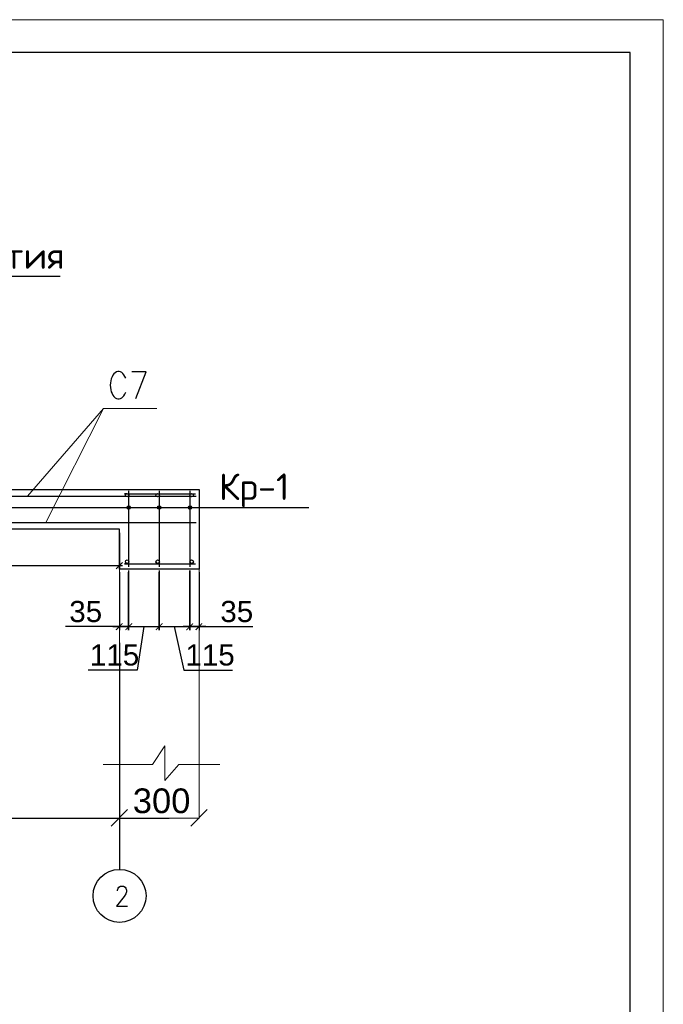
# Model space of a CAD drawing. Header units: millimetres. Extents: x -2765404 to 11272, y -239948 to 1313256.
# Tile 37 of 85: x -89240 to -79543, y -162271 to -147424. Entities that reach past the tile are written whole.
import ezdxf

# ---------------------------------------------------------------- set-up
doc = ezdxf.new("R2010")
doc.units = ezdxf.units.MM
doc.layers.add('PDF _.', color=7, linetype='Continuous', true_color=0x259400)
for name, color, linetype in [('PDF _0', 7, 'Continuous'), ('PDF _SHTAMP', 7, 'Continuous'), ('PDF _размер', 7, 'Continuous'), ('PDF _Текст', 7, 'Continuous'), ('PDF _ЭМ', 7, 'Continuous')]:
    doc.layers.add(name, color=color, linetype=linetype)
doc.styles.add('PDF Arial', font='arial.ttf')
doc.styles.add('PDF ISOCPEUR', font='isocpeur.ttf')

msp = doc.modelspace()

# ---------------------------------------------------------------- linework, layer by layer
at = {"layer": 'PDF _.', "color": 7, "lineweight": 0}
for points in [[(-87599.2, -154805.6), (-87608.8, -154805.6), (-87599.2, -154805.6)], [(-87599.2, -154753), (-87604, -154753), (-87599.2, -154753)], [(-87599.2, -154805.6), (-87604, -154805.6), (-87599.2, -154805.6)], [(-87140.2, -154800.8), (-87154.6, -154800.8), (-87140.2, -154800.8)], [(-87140.2, -154757.8), (-87149.8, -154757.8), (-87140.2, -154757.8)], [(-86676.5, -154800.8), (-86695.6, -154800.8), (-86676.5, -154800.8)], [(-86676.5, -154757.8), (-86690.8, -154757.8), (-86676.5, -154757.8)], [(-86676.5, -154805.6), (-86686, -154805.6), (-86676.5, -154805.6)], [(-86676.5, -154753), (-86681.3, -154753), (-86676.5, -154753)], [(-86676.5, -154805.6), (-86681.3, -154805.6), (-86676.5, -154805.6)]]:
    msp.add_lwpolyline(points, dxfattribs=at)
for points in [[(-86671.7, -154753), (-86676.5, -154753), (-86671.7, -154753)], [(-86671.7, -154805.6), (-86676.5, -154805.6), (-86671.7, -154805.6)]]:
    msp.add_lwpolyline(points, close=True, dxfattribs=at)
at = {"layer": 'PDF _.', "color": 7, "transparency": 33554559}
for points in [[(-87618.3, -154762.6), (-87599.2, -154767.4), (-87623.1, -154767.4)], [(-87599.2, -154767.4), (-87623.1, -154767.4), (-87599.2, -154772.1)], [(-87623.1, -154767.4), (-87599.2, -154772.1), (-87623.1, -154772.1)], [(-87599.2, -154772.1), (-87623.1, -154772.1), (-87599.2, -154776.9)], [(-87623.1, -154772.1), (-87599.2, -154776.9), (-87623.1, -154776.9)], [(-87599.2, -154776.9), (-87623.1, -154776.9), (-87599.2, -154781.7)], [(-87623.1, -154776.9), (-87599.2, -154781.7), (-87623.1, -154781.7)], [(-87623.1, -154781.7), (-87599.2, -154781.7), (-87599.2, -154781.7)], [(-87599.2, -154781.7), (-87599.2, -154781.7), (-87623.1, -154781.7)], [(-87599.2, -154781.7), (-87623.1, -154781.7), (-87599.2, -154786.5)], [(-87623.1, -154781.7), (-87599.2, -154786.5), (-87623.1, -154786.5)], [(-87599.2, -154786.5), (-87623.1, -154786.5), (-87599.2, -154791.3)], [(-87623.1, -154786.5), (-87599.2, -154791.3), (-87623.1, -154791.3)], [(-87599.2, -154791.3), (-87623.1, -154791.3), (-87599.2, -154796)], [(-87623.1, -154791.3), (-87599.2, -154796), (-87618.3, -154796)], [(-87613.5, -154757.8), (-87599.2, -154762.6), (-87618.3, -154762.6)], [(-87599.2, -154762.6), (-87618.3, -154762.6), (-87599.2, -154767.4)], [(-87599.2, -154796), (-87618.3, -154796), (-87599.2, -154800.8)], [(-87618.3, -154796), (-87599.2, -154800.8), (-87613.5, -154800.8)], [(-87608.8, -154753), (-87599.2, -154757.8), (-87613.5, -154757.8)], [(-87613.5, -154757.8), (-87599.2, -154757.8), (-87599.2, -154757.8)], [(-87599.2, -154757.8), (-87599.2, -154757.8), (-87613.5, -154757.8)], [(-87599.2, -154757.8), (-87613.5, -154757.8), (-87599.2, -154762.6)], [(-87613.5, -154800.8), (-87599.2, -154800.8), (-87599.2, -154800.8)], [(-87599.2, -154800.8), (-87599.2, -154800.8), (-87613.5, -154800.8)], [(-87599.2, -154800.8), (-87613.5, -154800.8), (-87599.2, -154805.6)], [(-87613.5, -154800.8), (-87599.2, -154805.6), (-87608.8, -154805.6)], [(-87604, -154753), (-87599.2, -154753), (-87608.8, -154753)], [(-87599.2, -154753), (-87608.8, -154753), (-87599.2, -154757.8)], [(-87608.8, -154805.6), (-87599.2, -154805.6), (-87604, -154805.6)], [(-87599.2, -154753), (-87604, -154753), (-87604, -154753)], [(-87599.2, -154753), (-87594.4, -154753), (-87594.4, -154753)], [(-87589.6, -154753), (-87589.6, -154753), (-87599.2, -154753)], [(-87589.6, -154753), (-87599.2, -154753), (-87594.4, -154753)], [(-87589.6, -154753), (-87599.2, -154753), (-87584.8, -154757.8)], [(-87599.2, -154753), (-87584.8, -154757.8), (-87599.2, -154757.8)], [(-87580.1, -154757.8), (-87580.1, -154757.8), (-87599.2, -154757.8)], [(-87580.1, -154757.8), (-87599.2, -154757.8), (-87584.8, -154757.8)], [(-87580.1, -154757.8), (-87599.2, -154757.8), (-87580.1, -154762.6)], [(-87599.2, -154757.8), (-87580.1, -154762.6), (-87599.2, -154762.6)], [(-87580.1, -154762.6), (-87599.2, -154762.6), (-87575.3, -154767.4)], [(-87599.2, -154762.6), (-87575.3, -154767.4), (-87599.2, -154767.4)], [(-87575.3, -154767.4), (-87599.2, -154767.4), (-87575.3, -154772.1)], [(-87599.2, -154767.4), (-87575.3, -154772.1), (-87599.2, -154772.1)], [(-87575.3, -154772.1), (-87599.2, -154772.1), (-87575.3, -154776.9)], [(-87599.2, -154772.1), (-87575.3, -154776.9), (-87599.2, -154776.9)], [(-87575.3, -154776.9), (-87599.2, -154776.9), (-87570.5, -154781.7)], [(-87599.2, -154776.9), (-87570.5, -154781.7), (-87599.2, -154781.7)], [(-87575.3, -154781.7), (-87575.3, -154781.7), (-87599.2, -154781.7)], [(-87575.3, -154781.7), (-87599.2, -154781.7), (-87570.5, -154781.7)], [(-87575.3, -154781.7), (-87599.2, -154781.7), (-87575.3, -154786.5)], [(-87599.2, -154781.7), (-87575.3, -154786.5), (-87599.2, -154786.5)], [(-87575.3, -154786.5), (-87599.2, -154786.5), (-87575.3, -154791.3)], [(-87599.2, -154786.5), (-87575.3, -154791.3), (-87599.2, -154791.3)], [(-87575.3, -154791.3), (-87599.2, -154791.3), (-87580.1, -154796)], [(-87599.2, -154791.3), (-87580.1, -154796), (-87599.2, -154796)], [(-87580.1, -154796), (-87599.2, -154796), (-87580.1, -154800.8)], [(-87599.2, -154796), (-87580.1, -154800.8), (-87599.2, -154800.8)], [(-87584.8, -154800.8), (-87584.8, -154800.8), (-87599.2, -154800.8)], [(-87584.8, -154800.8), (-87599.2, -154800.8), (-87580.1, -154800.8)], [(-87584.8, -154800.8), (-87599.2, -154800.8), (-87589.6, -154805.6)], [(-87599.2, -154800.8), (-87589.6, -154805.6), (-87599.2, -154805.6)], [(-87599.2, -154805.6), (-87594.4, -154805.6), (-87594.4, -154805.6)], [(-87594.4, -154805.6), (-87594.4, -154805.6), (-87599.2, -154805.6)], [(-87594.4, -154805.6), (-87599.2, -154805.6), (-87589.6, -154805.6)], [(-87159.4, -154767.4), (-87140.2, -154772.1), (-87164.1, -154772.1)], [(-87140.2, -154772.1), (-87164.1, -154772.1), (-87140.2, -154776.9)], [(-87164.1, -154772.1), (-87140.2, -154776.9), (-87164.1, -154776.9)], [(-87140.2, -154776.9), (-87164.1, -154776.9), (-87140.2, -154781.7)], [(-87164.1, -154776.9), (-87140.2, -154781.7), (-87164.1, -154781.7)], [(-87164.1, -154781.7), (-87140.2, -154781.7), (-87140.2, -154781.7)], [(-87140.2, -154781.7), (-87140.2, -154781.7), (-87164.1, -154781.7)], [(-87140.2, -154781.7), (-87164.1, -154781.7), (-87140.2, -154786.5)], [(-87164.1, -154781.7), (-87140.2, -154786.5), (-87164.1, -154786.5)], [(-87140.2, -154786.5), (-87164.1, -154786.5), (-87140.2, -154791.3)], [(-87164.1, -154786.5), (-87140.2, -154791.3), (-87159.4, -154791.3)], [(-87154.6, -154757.8), (-87140.2, -154762.6), (-87159.4, -154762.6)], [(-87140.2, -154762.6), (-87159.4, -154762.6), (-87140.2, -154767.4)], [(-87159.4, -154762.6), (-87140.2, -154767.4), (-87159.4, -154767.4)], [(-87140.2, -154767.4), (-87159.4, -154767.4), (-87140.2, -154772.1)], [(-87140.2, -154791.3), (-87159.4, -154791.3), (-87140.2, -154796)], [(-87159.4, -154791.3), (-87140.2, -154796), (-87159.4, -154796)], [(-87140.2, -154796), (-87159.4, -154796), (-87140.2, -154800.8)], [(-87159.4, -154796), (-87140.2, -154800.8), (-87154.6, -154800.8)], [(-87149.8, -154757.8), (-87140.2, -154757.8), (-87154.6, -154757.8)], [(-87140.2, -154757.8), (-87154.6, -154757.8), (-87140.2, -154762.6)], [(-87154.6, -154800.8), (-87140.2, -154800.8), (-87149.8, -154800.8)], [(-87145, -154753), (-87140.2, -154757.8), (-87149.8, -154757.8)], [(-87140.2, -154800.8), (-87149.8, -154800.8), (-87140.2, -154805.6)], [(-87149.8, -154800.8), (-87140.2, -154805.6), (-87145, -154805.6)], [(-87140.2, -154753), (-87145, -154753), (-87145, -154753)], [(-87145, -154753), (-87140.2, -154753), (-87140.2, -154753)], [(-87140.2, -154753), (-87140.2, -154753), (-87145, -154753)], [(-87140.2, -154753), (-87145, -154753), (-87140.2, -154757.8)], [(-87145, -154805.6), (-87140.2, -154805.6), (-87140.2, -154805.6)], [(-87145, -154805.6), (-87140.2, -154805.6), (-87140.2, -154805.6)], [(-87140.2, -154805.6), (-87140.2, -154805.6), (-87145, -154805.6)], [(-87140.2, -154753), (-87135.4, -154753), (-87135.4, -154753)], [(-87130.7, -154753), (-87130.7, -154753), (-87140.2, -154753)], [(-87130.7, -154753), (-87140.2, -154753), (-87135.4, -154753)], [(-87130.7, -154753), (-87140.2, -154753), (-87125.9, -154757.8)], [(-87140.2, -154753), (-87125.9, -154757.8), (-87140.2, -154757.8)], [(-87121.1, -154757.8), (-87121.1, -154757.8), (-87140.2, -154757.8)], [(-87121.1, -154757.8), (-87140.2, -154757.8), (-87125.9, -154757.8)], [(-87121.1, -154757.8), (-87140.2, -154757.8), (-87121.1, -154762.6)], [(-87140.2, -154757.8), (-87121.1, -154762.6), (-87140.2, -154762.6)], [(-87121.1, -154762.6), (-87140.2, -154762.6), (-87116.3, -154767.4)], [(-87140.2, -154762.6), (-87116.3, -154767.4), (-87140.2, -154767.4)], [(-87116.3, -154767.4), (-87140.2, -154767.4), (-87116.3, -154772.1)], [(-87140.2, -154767.4), (-87116.3, -154772.1), (-87140.2, -154772.1)], [(-87116.3, -154772.1), (-87140.2, -154772.1), (-87111.5, -154776.9)], [(-87140.2, -154772.1), (-87111.5, -154776.9), (-87140.2, -154776.9)], [(-87111.5, -154776.9), (-87140.2, -154776.9), (-87111.5, -154781.7)], [(-87140.2, -154776.9), (-87111.5, -154781.7), (-87140.2, -154781.7)], [(-87140.2, -154781.7), (-87111.5, -154781.7), (-87111.5, -154781.7)], [(-87111.5, -154781.7), (-87111.5, -154781.7), (-87140.2, -154781.7)], [(-87111.5, -154781.7), (-87140.2, -154781.7), (-87116.3, -154786.5)], [(-87140.2, -154781.7), (-87116.3, -154786.5), (-87140.2, -154786.5)], [(-87116.3, -154786.5), (-87140.2, -154786.5), (-87116.3, -154791.3)], [(-87140.2, -154786.5), (-87116.3, -154791.3), (-87140.2, -154791.3)], [(-87116.3, -154791.3), (-87140.2, -154791.3), (-87121.1, -154796)], [(-87140.2, -154791.3), (-87121.1, -154796), (-87140.2, -154796)], [(-87121.1, -154796), (-87140.2, -154796), (-87121.1, -154800.8)], [(-87140.2, -154796), (-87121.1, -154800.8), (-87140.2, -154800.8)], [(-87125.9, -154800.8), (-87125.9, -154800.8), (-87140.2, -154800.8)], [(-87125.9, -154800.8), (-87140.2, -154800.8), (-87121.1, -154800.8)], [(-87125.9, -154800.8), (-87140.2, -154800.8), (-87130.7, -154805.6)], [(-87140.2, -154800.8), (-87130.7, -154805.6), (-87140.2, -154805.6)], [(-87135.4, -154805.6), (-87135.4, -154805.6), (-87140.2, -154805.6)], [(-87135.4, -154805.6), (-87140.2, -154805.6), (-87130.7, -154805.6)], [(-87140.2, -154805.6), (-87135.4, -154805.6), (-87135.4, -154805.6)], [(-86700.4, -154772.1), (-86676.5, -154776.9), (-86705.2, -154776.9)], [(-86676.5, -154776.9), (-86705.2, -154776.9), (-86676.5, -154781.7)], [(-86705.2, -154776.9), (-86676.5, -154781.7), (-86705.2, -154781.7)], [(-86705.2, -154781.7), (-86676.5, -154781.7), (-86676.5, -154781.7)], [(-86676.5, -154781.7), (-86676.5, -154781.7), (-86705.2, -154781.7)], [(-86676.5, -154781.7), (-86705.2, -154781.7), (-86676.5, -154786.5)], [(-86705.2, -154781.7), (-86676.5, -154786.5), (-86700.4, -154786.5)], [(-86695.6, -154757.8), (-86676.5, -154762.6), (-86700.4, -154762.6)], [(-86676.5, -154762.6), (-86700.4, -154762.6), (-86676.5, -154767.4)], [(-86700.4, -154762.6), (-86676.5, -154767.4), (-86700.4, -154767.4)], [(-86676.5, -154767.4), (-86700.4, -154767.4), (-86676.5, -154772.1)], [(-86700.4, -154767.4), (-86676.5, -154772.1), (-86700.4, -154772.1)], [(-86676.5, -154772.1), (-86700.4, -154772.1), (-86676.5, -154776.9)], [(-86676.5, -154786.5), (-86700.4, -154786.5), (-86676.5, -154791.3)], [(-86700.4, -154786.5), (-86676.5, -154791.3), (-86700.4, -154791.3)], [(-86676.5, -154791.3), (-86700.4, -154791.3), (-86676.5, -154796)], [(-86700.4, -154791.3), (-86676.5, -154796), (-86700.4, -154796)], [(-86676.5, -154796), (-86700.4, -154796), (-86676.5, -154800.8)], [(-86700.4, -154796), (-86676.5, -154800.8), (-86695.6, -154800.8)], [(-86690.8, -154757.8), (-86676.5, -154757.8), (-86695.6, -154757.8)], [(-86676.5, -154757.8), (-86695.6, -154757.8), (-86676.5, -154762.6)], [(-86695.6, -154800.8), (-86676.5, -154800.8), (-86690.8, -154800.8)], [(-86686, -154753), (-86676.5, -154757.8), (-86690.8, -154757.8)], [(-86676.5, -154800.8), (-86690.8, -154800.8), (-86676.5, -154805.6)], [(-86690.8, -154800.8), (-86676.5, -154805.6), (-86686, -154805.6)], [(-86681.3, -154753), (-86676.5, -154753), (-86686, -154753)], [(-86676.5, -154753), (-86686, -154753), (-86676.5, -154757.8)], [(-86686, -154805.6), (-86676.5, -154805.6), (-86681.3, -154805.6)], [(-86676.5, -154753), (-86681.3, -154753), (-86681.3, -154753)], [(-86676.5, -154753), (-86671.7, -154753), (-86671.7, -154753)], [(-86671.7, -154753), (-86671.7, -154753), (-86676.5, -154753)], [(-86671.7, -154753), (-86676.5, -154753), (-86666.9, -154757.8)], [(-86676.5, -154753), (-86666.9, -154757.8), (-86676.5, -154757.8)], [(-86662.1, -154757.8), (-86662.1, -154757.8), (-86676.5, -154757.8)], [(-86662.1, -154757.8), (-86676.5, -154757.8), (-86666.9, -154757.8)], [(-86662.1, -154757.8), (-86676.5, -154757.8), (-86657.4, -154762.6)], [(-86676.5, -154757.8), (-86657.4, -154762.6), (-86676.5, -154762.6)], [(-86657.4, -154762.6), (-86676.5, -154762.6), (-86657.4, -154767.4)], [(-86676.5, -154762.6), (-86657.4, -154767.4), (-86676.5, -154767.4)], [(-86657.4, -154767.4), (-86676.5, -154767.4), (-86652.6, -154772.1)], [(-86676.5, -154767.4), (-86652.6, -154772.1), (-86676.5, -154772.1)], [(-86652.6, -154772.1), (-86676.5, -154772.1), (-86652.6, -154776.9)], [(-86676.5, -154772.1), (-86652.6, -154776.9), (-86676.5, -154776.9)], [(-86652.6, -154776.9), (-86676.5, -154776.9), (-86652.6, -154781.7)], [(-86676.5, -154776.9), (-86652.6, -154781.7), (-86676.5, -154781.7)], [(-86676.5, -154781.7), (-86652.6, -154781.7), (-86652.6, -154781.7)], [(-86652.6, -154781.7), (-86652.6, -154781.7), (-86676.5, -154781.7)], [(-86652.6, -154781.7), (-86676.5, -154781.7), (-86652.6, -154786.5)], [(-86676.5, -154781.7), (-86652.6, -154786.5), (-86676.5, -154786.5)], [(-86652.6, -154786.5), (-86676.5, -154786.5), (-86657.4, -154791.3)], [(-86676.5, -154786.5), (-86657.4, -154791.3), (-86676.5, -154791.3)], [(-86657.4, -154791.3), (-86676.5, -154791.3), (-86657.4, -154796)], [(-86676.5, -154791.3), (-86657.4, -154796), (-86676.5, -154796)], [(-86657.4, -154796), (-86676.5, -154796), (-86662.1, -154800.8)], [(-86676.5, -154796), (-86662.1, -154800.8), (-86676.5, -154800.8)], [(-86666.9, -154800.8), (-86666.9, -154800.8), (-86676.5, -154800.8)], [(-86666.9, -154800.8), (-86676.5, -154800.8), (-86662.1, -154800.8)], [(-86666.9, -154800.8), (-86676.5, -154800.8), (-86671.7, -154805.6)], [(-86676.5, -154800.8), (-86671.7, -154805.6), (-86676.5, -154805.6)], [(-86676.5, -154805.6), (-86671.7, -154805.6), (-86671.7, -154805.6)], [(-86671.7, -154805.6), (-86671.7, -154805.6), (-86676.5, -154805.6)]]:
    msp.add_solid(points, dxfattribs=at)
at = {"layer": 'PDF _0', "lineweight": 25}
for points in [[(-94230.3, -151291.7), (-88631.9, -151291.7)], [(-87599.2, -154528.3), (-87599.2, -155675.7)], [(-87140.2, -154528.3), (-87140.2, -155675.7)], [(-86676.5, -154528.3), (-86676.5, -155675.7)], [(-87623.1, -154571.3), (-87661.3, -154571.3), (-86590.4, -154571.3)], [(-96472.5, -154781.7), (-84883.7, -154781.7)], [(-87737.8, -155159.4), (-87737.8, -155704.4)], [(-91284.4, -155656.6), (-87690, -155656.6)], [(-86537.8, -155709.2), (-87737.8, -155709.2)], [(-87623.1, -155627.9), (-87661.3, -155627.9), (-86590.4, -155627.9)], [(-87599.2, -155728.3), (-87599.2, -156627.1), (-87599.2, -155757)], [(-87140.2, -155728.3), (-87140.2, -156627.1), (-87140.2, -155757)], [(-87737.8, -155757), (-87737.8, -156627.1)], [(-86537.8, -155757), (-86537.8, -156627.1)], [(-87838.2, -156574.5), (-87737.8, -156574.5), (-88550.6, -156574.5)], [(-87369.7, -156574.5), (-87470.1, -157234.3), (-88206.4, -157234.3)], [(-87599.2, -156574.5), (-87737.8, -156574.5), (-87599.2, -156574.5)], [(-87647, -156574.5), (-87087.6, -156574.5)], [(-87599.2, -156574.5), (-87498.8, -156574.5)], [(-87188, -156574.5), (-86628.7, -156574.5)], [(-86910.7, -156574.5), (-86767.3, -157234.3), (-86035.8, -157234.3)], [(-86676.5, -156574.5), (-86776.9, -156574.5)], [(-86676.5, -156574.5), (-86537.8, -156574.5), (-86676.5, -156574.5)], [(-86437.4, -156574.5), (-86537.8, -156574.5), (-85729.9, -156574.5)], [(-96090, -159462.2), (-86987.2, -159462.2)]]:
    msp.add_lwpolyline(points, dxfattribs=at)
at = {"layer": 'PDF _0', "color": 1, "lineweight": 25}
msp.add_lwpolyline([(-87737.8, -155709.2), (-87737.8, -155106.8), (-89788.8, -155106.8), (-89788.8, -155106.8), (-90386.4, -155106.8), (-90386.4, -155106.8), (-91239.8, -155106.8), (-91239.8, -155709.2), (-91837.4, -155709.2), (-91837.4, -155106.8), (-95339.4, -155106.8), (-95339.4, -155709.2), (-96539.4, -155709.2), (-96539.4, -155106.8), (-96539.4, -154509.2), (-86537.8, -154509.2), (-86537.8, -155709.2)], dxfattribs=at)
at = {"layer": 'PDF _0', "lineweight": 30}
for points in [[(-96510.7, -154609.6), (-86580.9, -154609.6)], [(-96510.7, -155006.4), (-86580.9, -155006.4)]]:
    msp.add_lwpolyline(points, dxfattribs=at)
at = {"layer": 'PDF _0', "lineweight": 25}
msp.add_lwpolyline([(-86676.5, -156627.1), (-86676.5, -155728.3)], close=True, dxfattribs=at)
at = {"layer": 'PDF _0', "lineweight": 20}
msp.add_lwpolyline([(-87737.8, -158486.9), (-87737.8, -159467), (-87737.8, -159462.2), (-86537.8, -159462.2), (-86537.8, -159467), (-86537.8, -158486.9)], dxfattribs=at)
at = {"layer": 'PDF _0', "lineweight": 30}
for centre in [(-87620.7, -154592.9), (-87161.7, -154592.9), (-86650.2, -154592.9), (-87596.8, -154779.3), (-87137.8, -154779.3), (-86674.1, -154779.3), (-87620.7, -155596.8), (-87161.7, -155596.8), (-86650.2, -155596.8)]:
    msp.add_circle(centre, 26.3, dxfattribs=at)
at = {"layer": 'PDF _0', "transparency": 33554559}
for points in [[(-87795.2, -155699.6), (-87780.9, -155714), (-87694.8, -155599.2)], [(-87780.9, -155714), (-87694.8, -155599.2), (-87685.2, -155613.6)], [(-87795.2, -156622.3), (-87780.9, -156631.9), (-87694.8, -156521.9)], [(-87780.9, -156631.9), (-87694.8, -156521.9), (-87685.2, -156531.5)], [(-87551.4, -156521.9), (-87642.2, -156631.9), (-87651.8, -156622.3)], [(-87551.4, -156521.9), (-87642.2, -156631.9), (-87651.8, -156622.3)], [(-87541.8, -156531.5), (-87551.4, -156521.9), (-87642.2, -156631.9)], [(-87541.8, -156531.5), (-87551.4, -156521.9), (-87642.2, -156631.9)], [(-87192.8, -156622.3), (-87183.3, -156631.9), (-87092.4, -156521.9)], [(-87092.4, -156521.9), (-87183.3, -156631.9), (-87192.8, -156622.3)], [(-87183.3, -156631.9), (-87092.4, -156521.9), (-87082.9, -156531.5)], [(-87082.9, -156531.5), (-87092.4, -156521.9), (-87183.3, -156631.9)], [(-86733.9, -156622.3), (-86724.3, -156631.9), (-86633.5, -156521.9)], [(-86733.9, -156622.3), (-86724.3, -156631.9), (-86633.5, -156521.9)], [(-86724.3, -156631.9), (-86633.5, -156521.9), (-86623.9, -156531.5)], [(-86724.3, -156631.9), (-86633.5, -156521.9), (-86623.9, -156531.5)], [(-86494.8, -156521.9), (-86580.9, -156631.9), (-86595.2, -156622.3)], [(-86485.2, -156531.5), (-86494.8, -156521.9), (-86580.9, -156631.9)]]:
    msp.add_solid(points, dxfattribs=at)
at = {"layer": 'PDF _SHTAMP', "lineweight": 25}
for points in [[(-87489.2, -153137.1), (-87336.2, -152735.5), (-87551.4, -152735.5)], [(-87737.8, -156818.4), (-87737.8, -160241.5)], [(-87766.5, -160561.8), (-87766.5, -160547.4), (-87757, -160518.7), (-87747.4, -160504.4), (-87723.5, -160490.1), (-87675.7, -160490.1), (-87651.8, -160504.4), (-87642.2, -160518.7), (-87632.7, -160547.4), (-87632.7, -160576.1), (-87642.2, -160604.8), (-87666.1, -160647.8), (-87780.9, -160791.3), (-87618.3, -160791.3)]]:
    msp.add_lwpolyline(points, dxfattribs=at)
msp.add_circle((-87735.4, -160635.9), 399.2, dxfattribs=at)
msp.add_ellipse((-87749.9, -152936.1), major_axis=(-0.2, 207), ratio=0.6043195, start_param=5.2437787, end_param=10.4608504, dxfattribs=at)
at = {"layer": 'PDF _размер', "lineweight": 18}
for points in [[(-89124.3, -154609.6), (-87976.9, -153285.3), (-88847, -155006.4), (-87976.9, -153285.3), (-87173.7, -153285.3)], [(-87737.8, -155709.2), (-87737.8, -158654.2)], [(-86537.8, -155709.2), (-86537.8, -158654.2)], [(-87981.7, -158654.2), (-87240.6, -158654.2), (-87054.2, -158372.1), (-87054.2, -158898), (-86843.8, -158654.2), (-86227.1, -158654.2)]]:
    msp.add_lwpolyline(points, dxfattribs=at)
at = {"layer": 'PDF _размер', "lineweight": 20}
for points in [[(-87613.5, -159335.5), (-87862.1, -159584.1)], [(-86413.5, -159335.5), (-86662.1, -159584.1)]]:
    msp.add_lwpolyline(points, dxfattribs=at)
at = {"layer": 'PDF _ЭМ', "lineweight": 20}
for points in [[(-121538.6, -177118), (-121538.6, -147423.9), (-79543.4, -147423.9), (-79543.4, -177118), (-121538.6, -177118), (-121538.6, -147423.9)], [(-79543.4, -147423.9), (-79543.4, -177118)]]:
    msp.add_lwpolyline(points, dxfattribs=at)
at = {"layer": 'PDF _ЭМ', "lineweight": 30}
msp.add_lwpolyline([(-119540.2, -168120.3), (-120740.2, -168120.3), (-120740.2, -176620.7), (-119540.2, -176620.7), (-80040.6, -176620.7), (-80040.6, -147921.1), (-119540.2, -147921.1), (-119540.2, -176620.7)], dxfattribs=at)

# ---------------------------------------------------------------- texts
at = {"layer": 'PDF _Текст', "attachment_point": 7}
for s, insert, char_height, style in [('Монолитная покрытия', (-94230.3, -151289.2), 399.981, 'PDF ISOCPEUR'), ('Кр-1', (-86236.6, -154774.5), 399.98, 'PDF ISOCPEUR'), ('35', (-88493.2, -156511.7), 318.92, 'PDF Arial'), ('35', (-86217.5, -156511.7), 318.92, 'PDF Arial'), ('115', (-88182.5, -157166.7), 318.92, 'PDF Arial'), ('115', (-86743.4, -157166.7), 318.92, 'PDF Arial'), ('300', (-87535.5, -159393.3), 372.08, 'PDF Arial')]:
    msp.add_mtext(s, dxfattribs=dict(at, insert=insert, char_height=char_height, style=style))

doc.saveas('drawing.dxf')
